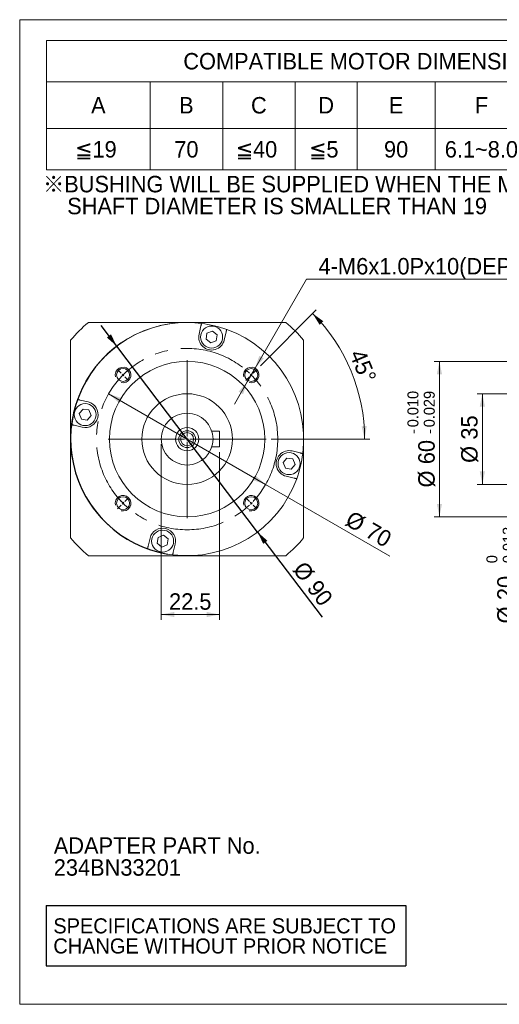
# Model space of a CAD drawing. Header units: millimetres. Extents: x 20 to 574, y 20 to 400.
# Tile 1 of 4: x 20 to 205, y 20 to 400. Entities that reach past the tile are written whole.
import ezdxf

# ---------------------------------------------------------------- set-up
doc = ezdxf.new("R2010")
doc.units = ezdxf.units.MM
doc.header["$LTSCALE"] = 2
doc.linetypes.add('CENTERX2', pattern=[20.32, 12.7, -2.54, 2.54, -2.54])
doc.layers.add('註解框', color=7, linetype='Continuous')
doc.styles.add('SLDTEXTSTYLE0', font='ARIAL.TTF', dxfattribs={"width": 0.948})
doc.styles.add('SLDTEXTSTYLE4', font='ARIAL.TTF', dxfattribs={"width": 0.948, "bigfont": 'bigfont'})
doc.styles.add('SLDTEXTSTYLE5', font='MINGLIU.TTC', dxfattribs={"bigfont": 'bigfont'})
doc.dimstyles.new('SLDDIMSTYLE0', dxfattribs={"dimtxt": 6.163965, "dimasz": 5, "dimexe": 0, "dimexo": 0.0625, "dimgap": 1.540991, "dimtad": 1, "dimdec": 4, "dimrnd": 1e-09, "dimzin": 12, "dimdsep": 46, "dimtxsty": 'SLDTEXTSTYLE0', "dimsah": 1, "dimcen": 0.09, "dimadec": 0, "dimazin": 0, "dimtfac": 1, "dimtdec": 4, "dimtmove": 0, "dimatfit": 3, "dimfxl": 0, "dimtolj": 1, "dimtzin": 12, "dimarcsym": 0})
doc.dimstyles.new('SLDDIMSTYLE1', dxfattribs={"dimtxt": 6.163965, "dimasz": 5, "dimexe": 0, "dimexo": 0.0625, "dimgap": 1.540991, "dimtad": 1, "dimdec": 4, "dimrnd": 1e-09, "dimzin": 12, "dimdsep": 46, "dimtxsty": 'SLDTEXTSTYLE0', "dimsah": 1, "dimcen": 0.09, "dimadec": 0, "dimazin": 0, "dimtfac": 1, "dimtdec": 4, "dimtofl": 0, "dimtmove": 0, "dimatfit": 3, "dimfxl": 0, "dimtolj": 1, "dimtzin": 12, "dimarcsym": 0})
doc.dimstyles.new('SLDDIMSTYLE2', dxfattribs={"dimtxt": 6.163965, "dimasz": 5, "dimexe": 0, "dimexo": 0.0625, "dimgap": 1.540991, "dimtad": 1, "dimdec": 4, "dimlfac": 2, "dimzin": 12, "dimdsep": 46, "dimtxsty": 'SLDTEXTSTYLE0', "dimsah": 1, "dimcen": 0.09, "dimazin": 0, "dimtfac": 1, "dimtofl": 0, "dimtmove": 0, "dimatfit": 3, "dimfxl": 0, "dimtolj": 1, "dimtzin": 12, "dimarcsym": 0})
doc.dimstyles.new('SLDDIMSTYLE3', dxfattribs={"dimtxt": 6.163965, "dimasz": 5, "dimexe": 0, "dimexo": 0.0625, "dimgap": 1.540991, "dimtad": 0, "dimtih": 1, "dimtoh": 1, "dimdec": 4, "dimrnd": 1e-09, "dimzin": 12, "dimdsep": 46, "dimtxsty": 'SLDTEXTSTYLE0', "dimsah": 1, "dimcen": 0.09, "dimadec": 0, "dimazin": 0, "dimtfac": 1, "dimtdec": 4, "dimtmove": 0, "dimatfit": 3, "dimfxl": 0, "dimtolj": 1, "dimtzin": 12, "dimarcsym": 0})
doc.dimstyles.new('SLDDIMSTYLE4', dxfattribs={"dimtxt": 6.163965, "dimasz": 5, "dimexe": 0, "dimexo": 0.0625, "dimgap": 1.540991, "dimtad": 1, "dimdec": 4, "dimrnd": 1e-09, "dimzin": 12, "dimdsep": 46, "dimtxsty": 'SLDTEXTSTYLE0', "dimsah": 1, "dimcen": 0.09, "dimadec": 0, "dimazin": 0, "dimtfac": 1, "dimtdec": 4, "dimtmove": 0, "dimatfit": 3, "dimfxl": 0, "dimtolj": 1, "dimtzin": 12, "dimarcsym": 0})
doc.dimstyles.new('SLDDIMSTYLE6', dxfattribs={"dimtxt": 6.163965, "dimasz": 5, "dimexe": 0, "dimexo": 0.0625, "dimgap": 1.540991, "dimtad": 1, "dimdec": 4, "dimrnd": 1e-09, "dimzin": 12, "dimdsep": 46, "dimtxsty": 'SLDTEXTSTYLE0', "dimsah": 1, "dimcen": 0.09, "dimadec": 0, "dimazin": 0, "dimtol": 1, "dimtm": 0.013, "dimtfac": 1, "dimtdec": 3, "dimtofl": 0, "dimtmove": 0, "dimatfit": 3, "dimfxl": 0, "dimtolj": 1, "dimarcsym": 0})
doc.dimstyles.new('SLDDIMSTYLE7', dxfattribs={"dimtxt": 6.163965, "dimasz": 5, "dimexe": 0, "dimexo": 0.0625, "dimgap": 1.540991, "dimtad": 1, "dimdec": 3, "dimrnd": 1e-09, "dimzin": 12, "dimdsep": 46, "dimtxsty": 'SLDTEXTSTYLE0', "dimsah": 1, "dimcen": 0.09, "dimadec": 0, "dimazin": 0, "dimtol": 1, "dimtp": -0.01, "dimtm": 0.029, "dimtfac": 1, "dimtdec": 3, "dimtofl": 0, "dimtmove": 0, "dimatfit": 3, "dimfxl": 0, "dimtolj": 1, "dimtzin": 0, "dimarcsym": 0})

# ---------------------------------------------------------------- blocks, each defined once
blk = doc.blocks.new('SW_NOTE_0')
at = {"layer": '註解框', "color": 0, "char_height": 6.35, "attachment_point": 1, "style": 'SLDTEXTSTYLE0'}
for s, insert in [('ADAPTER PART No.', (0, 8.19)), ('234BN33201', (0, -0.28))]:
    blk.add_mtext(s, dxfattribs=dict(at, insert=insert))
blk = doc.blocks.new('SW_NOTE_2')
at = {"color": 0, "linetype": 'Continuous', "lineweight": 0, "char_height": 6.35, "attachment_point": 1}
for s, insert, style in [('\\M+181A6BUSHING WILL BE SUPPLIED WHEN THE MOTOR', (0, 8.19), 'SLDTEXTSTYLE4'), ('    SHAFT DIAMETER IS SMALLER THAN 19', (0, -0.28), 'SLDTEXTSTYLE0')]:
    blk.add_mtext(s, dxfattribs=dict(at, insert=insert, style=style))
blk = doc.blocks.new('SW_NOTE_3')
at = {"color": 0, "linetype": 'Continuous', "lineweight": 0, "char_height": 5.8208, "attachment_point": 1, "style": 'SLDTEXTSTYLE0'}
for s, insert in [('SPECIFICATIONS ARE SUBJECT TO ', (0, 7.5)), ('CHANGE WITHOUT PRIOR NOTICE', (0, -0.26))]:
    blk.add_mtext(s, dxfattribs=dict(at, insert=insert))
blk = doc.blocks.new('SW_TABLEANNOTATION_0')
at = {"color": 0, "linetype": 'Continuous', "lineweight": 0}
for p, q in [((0, 0), (0, -50)), ((250, 0), (0, 0)), ((250, -50), (250, 0)), ((0, -16), (250, -16)), ((40, -16), (40, -50)), ((68, -16), (68, -50)), ((96, -16), (96, -50)), ((120, -16), (120, -50)), ((150, -16), (150, -50)), ((186, -16), (186, -50)), ((222, -16), (222, -50)), ((0, -34), (250, -34)), ((0, -50), (250, -50))]:
    blk.add_line(p, q, dxfattribs=at)
at = {"color": 0, "linetype": 'Continuous', "lineweight": 0, "char_height": 6.35, "attachment_point": 1}
for s, insert, style in [('COMPATIBLE MOTOR DIMENSIONS', (52.8, -4.86), 'SLDTEXTSTYLE0'), ('A', (17.18, -21.86), 'SLDTEXTSTYLE0'), ('B', (51.18, -21.86), 'SLDTEXTSTYLE0'), ('C', (78.94, -21.86), 'SLDTEXTSTYLE0'), ('D', (104.94, -21.86), 'SLDTEXTSTYLE0'), ('E', (132.18, -21.86), 'SLDTEXTSTYLE0'), ('F', (165.41, -21.86), 'SLDTEXTSTYLE0'), ('H', (200.94, -21.86), 'SLDTEXTSTYLE0'), ('L', (233.65, -21.86), 'SLDTEXTSTYLE0'), ('\\M+1818519', (11.06, -38.86), 'SLDTEXTSTYLE4'), ('70', (49.3, -38.86), 'SLDTEXTSTYLE0'), ('\\M+1818540', (73.06, -38.86), 'SLDTEXTSTYLE4'), ('\\M+181855', (101.41, -38.86), 'SLDTEXTSTYLE4'), ('90', (130.3, -38.86), 'SLDTEXTSTYLE0'), ('6.1~8.0', (153.77, -38.86), 'SLDTEXTSTYLE0'), ('80~100', (189.77, -38.86), 'SLDTEXTSTYLE0'), ('\\M+18186', (224.95, -39.11), 'SLDTEXTSTYLE5'), ('C-5', (233.41, -38.98), 'SLDTEXTSTYLE0')]:
    blk.add_mtext(s, dxfattribs=dict(at, insert=insert, style=style))
blk = doc.blocks.new('*D10')
at = {"color": 7, "linetype": 'Continuous', "lineweight": 0}
for q in [(54.36, 255.64), (163.01, 192.91)]:
    blk.add_line((114.98, 220.64), q, dxfattribs=at)
for points in [[(54.36, 255.64), (58.19, 252.27), (59.19, 254)], [(114.98, 220.64), (111.15, 224), (110.15, 222.27)]]:
    blk.add_solid(points, dxfattribs=at)
at = {"color": 7, "linetype": 'Continuous', "lineweight": 0, "char_height": 6.35, "attachment_point": 1, "rotation": 330, "style": 'SLDTEXTSTYLE0'}
for s, insert in [('%%c', (148.41, 210.78)), ('70', (156.2, 206.28))]:
    blk.add_mtext(s, dxfattribs=dict(at, insert=insert))
blk = doc.blocks.new('*D11')
at = {"color": 7, "linetype": 'Continuous', "lineweight": 0}
for p, q in [((74.67, 236.14), (74.67, 168.44)), ((97.17, 233.14), (97.17, 168.44)), ((97.17, 170.44), (74.67, 170.44))]:
    blk.add_line(p, q, dxfattribs=at)
for points in [[(74.67, 170.44), (79.67, 169.44), (79.67, 171.44)], [(97.17, 170.44), (92.17, 171.44), (92.17, 169.44)]]:
    blk.add_solid(points, dxfattribs=at)
at = {"color": 7, "linetype": 'Continuous', "lineweight": 0, "insert": (77.69, 178.63), "char_height": 6.35, "attachment_point": 1, "rotation": 359.9983, "style": 'SLDTEXTSTYLE0'}
blk.add_mtext('22.5', dxfattribs=at)
blk = doc.blocks.new('*D12')
at = {"color": 7, "linetype": 'Continuous', "lineweight": 0}
for p, q in [((112.96, 266.42), (134.56, 288.02)), ((117.17, 238.14), (155.22, 238.14))]:
    blk.add_line(p, q, dxfattribs=at)
blk.add_arc((84.67, 238.14), 68.55, 0, 44.9983, dxfattribs=at)
for points in [[(133.14, 286.6), (135.82, 282.26), (137.28, 283.62)], [(153.22, 238.14), (154.04, 243.17), (152.04, 243.1)]]:
    blk.add_solid(points, dxfattribs=at)
at = {"color": 7, "linetype": 'Continuous', "lineweight": 0, "insert": (153.12, 273.41), "char_height": 6.35, "attachment_point": 1, "rotation": 292.4991, "style": 'SLDTEXTSTYLE0'}
blk.add_mtext('45°', dxfattribs=at)
blk = doc.blocks.new('*D13')
at = {"color": 7, "linetype": 'Continuous', "lineweight": 0}
for p, q in [((110.92, 265.48), (130.73, 299.84)), ((130.73, 299.84), (227.47, 299.84)), ((107.92, 260.29), (110.92, 265.48)), ((107.92, 260.29), (102.93, 251.62))]:
    blk.add_line(p, q, dxfattribs=at)
for points in [[(110.92, 265.48), (114.28, 269.32), (112.55, 270.31)], [(107.92, 260.29), (104.56, 256.45), (106.29, 255.45)]]:
    blk.add_solid(points, dxfattribs=at)
at = {"color": 7, "linetype": 'Continuous', "lineweight": 0, "char_height": 6.35, "attachment_point": 1, "style": 'SLDTEXTSTYLE0'}
for s, insert in [('4-M', (135.41, 308.03)), ('6', (149.98, 308.03)), ('x1.0Px10(DEPTH)', (154.68, 308.03))]:
    blk.add_mtext(s, dxfattribs=dict(at, insert=insert))
blk = doc.blocks.new('*D14')
at = {"layer": '註解框', "color": 7}
for p, q in [((57.48, 273.99), (51.44, 281.96)), ((111.86, 202.28), (57.48, 273.99)), ((111.86, 202.28), (136.78, 169.43))]:
    blk.add_line(p, q, dxfattribs=at)
blk.add_arc((84.67, 238.14), 45, 124.6297, 260.3329, dxfattribs=at)
for points in [[(57.48, 273.99), (55.26, 278.58), (53.66, 277.37)], [(111.86, 202.28), (114.09, 197.69), (115.68, 198.9)]]:
    blk.add_solid(points, dxfattribs=at)
at = {"layer": '註解框', "color": 7, "char_height": 6.35, "attachment_point": 1, "rotation": 307.1745, "style": 'SLDTEXTSTYLE0'}
for s, insert in [('%%c', (130.26, 191.56)), ('90', (135.69, 184.39))]:
    blk.add_mtext(s, dxfattribs=dict(at, insert=insert))
blk = doc.blocks.new('SW_CENTERMARKSYMBOL_0')
at = {"color": 0, "linetype": 'Continuous', "lineweight": 0}
for p, q in [((0, 1), (0, 30.5)), ((-25.46, 25.46), (-26.87, 26.87)), ((25.46, 25.46), (26.87, 26.87)), ((-24.75, 24.75), (-25.1, 25.1)), ((-24.75, 24.75), (-24.39, 24.4)), ((-24.04, 24.04), (-22.63, 22.63)), ((24.04, 24.04), (22.63, 22.63)), ((24.75, 24.75), (24.4, 24.39)), ((24.75, 24.75), (25.1, 25.1)), ((-1, 0), (-30.5, 0)), ((0, 0), (-0.5, 0)), ((0, 0), (0, 0.5)), ((0, 0), (0, -0.5)), ((0, 0), (0.5, 0)), ((1, 0), (30.5, 0)), ((0, -1), (0, -30.5)), ((-24.04, -24.04), (-22.63, -22.63)), ((24.04, -24.04), (22.63, -22.63)), ((-25.46, -25.46), (-26.87, -26.87)), ((-24.75, -24.75), (-25.1, -25.1)), ((-24.75, -24.75), (-24.4, -24.39)), ((24.75, -24.75), (24.39, -24.4)), ((24.75, -24.75), (25.1, -25.1)), ((25.46, -25.46), (26.87, -26.87))]:
    blk.add_line(p, q, dxfattribs=at)
for start, end in [(130.0872, 133.3613), (46.6353, 49.9094), (136.6353, 139.9094), (134.9983, 135.8168), (134.1798, 134.9983), (44.9983, 45.8168), (44.1798, 44.9983), (40.0872, 43.3613), (220.0872, 223.3613), (316.6353, 319.9094), (224.1798, 224.9983), (224.9983, 225.8168), (226.6353, 229.9094), (310.0872, 313.3613), (314.1798, 314.9983), (314.9983, 315.8168)]:
    blk.add_arc((0, 0), 35, start, end, dxfattribs=at)
blk = doc.blocks.new('*D17')
at = {"color": 7, "linetype": 'Continuous', "lineweight": 0}
for p, q in [((236.11, 248.14), (210.61, 248.14)), ((212.61, 248.14), (212.61, 228.14)), ((236.11, 228.14), (210.61, 228.14)), ((212.61, 228.14), (212.61, 163.81))]:
    blk.add_line(p, q, dxfattribs=at)
for points in [[(212.61, 248.14), (211.61, 243.14), (213.61, 243.14)], [(212.61, 228.14), (213.61, 233.14), (211.61, 233.14)]]:
    blk.add_solid(points, dxfattribs=at)
at = {"color": 7, "linetype": 'Continuous', "lineweight": 0, "attachment_point": 1, "rotation": 90, "style": 'SLDTEXTSTYLE0'}
for s, insert, char_height in [('0.013', (206.56, 190.24), 4.233), ('0', (200.25, 190.24), 4.23), ('-', (206.56, 187.65), 4.23), ('20', (204.43, 175.98), 6.35), ('%%c', (204.43, 166.99), 6.35)]:
    blk.add_mtext(s, dxfattribs=dict(at, insert=insert, char_height=char_height))
blk = doc.blocks.new('*D18')
at = {"color": 7, "linetype": 'Continuous', "lineweight": 0}
for p, q in [((272.11, 255.64), (196.69, 255.64)), ((198.69, 255.64), (198.69, 220.64)), ((273.11, 220.64), (196.69, 220.64))]:
    blk.add_line(p, q, dxfattribs=at)
for points in [[(198.69, 255.64), (197.69, 250.64), (199.69, 250.64)], [(198.69, 220.64), (199.69, 225.64), (197.69, 225.64)]]:
    blk.add_solid(points, dxfattribs=at)
at = {"color": 7, "linetype": 'Continuous', "lineweight": 0, "char_height": 6.35, "attachment_point": 1, "rotation": 90, "style": 'SLDTEXTSTYLE0'}
for s, insert in [('35', (190.5, 237.93)), ('%%c', (190.5, 228.94))]:
    blk.add_mtext(s, dxfattribs=dict(at, insert=insert))
blk = doc.blocks.new('*D19')
at = {"color": 7, "linetype": 'Continuous', "lineweight": 0}
for p, q in [((274.11, 268.14), (180.11, 268.14)), ((182.11, 268.14), (182.11, 208.14)), ((274.11, 208.14), (180.11, 208.14))]:
    blk.add_line(p, q, dxfattribs=at)
for points in [[(182.11, 268.14), (181.11, 263.14), (183.11, 263.14)], [(182.11, 208.14), (183.11, 213.14), (181.11, 213.14)]]:
    blk.add_solid(points, dxfattribs=at)
at = {"color": 7, "linetype": 'Continuous', "lineweight": 0, "attachment_point": 1, "rotation": 90, "style": 'SLDTEXTSTYLE0'}
for s, insert, char_height in [('0.010', (169.75, 242.71), 4.233), ('0.029', (176.06, 242.71), 4.233), ('-', (169.75, 240.12), 4.23), ('-', (176.06, 240.12), 4.23), ('60', (173.93, 228.45), 6.35), ('%%c', (173.93, 219.46), 6.35)]:
    blk.add_mtext(s, dxfattribs=dict(at, insert=insert, char_height=char_height))

msp = doc.modelspace()

# ---------------------------------------------------------------- linework, layer by layer
at = {"color": 7, "linetype": 'Continuous', "lineweight": 0}
for p, q in [((20, 400), (574, 400)), ((20, 20), (20, 400)), ((20, 20), (574, 20))]:
    msp.add_line(p, q, dxfattribs=at)
at = {"color": 7, "linetype": 'Continuous', "lineweight": 15}
for p, q in [((122.830706, 283.136616), (46.515571, 283.136616)), ((90.01765, 281.810819), (89.267033, 278.684686)), ((92.33605, 278.972557), (91.971462, 276.692117)), ((94.493264, 279.797035), (92.33605, 278.972557)), ((96.285889, 278.341072), (94.493264, 279.797035)), ((95.921301, 276.060632), (96.285889, 278.341072)), ((98.990663, 276.349942), (99.741279, 279.476075)), ((39.673137, 276.294182), (39.673137, 199.979047)), ((91.971462, 276.692117), (93.764087, 275.236155)), ((93.764087, 275.236155), (95.921301, 276.060632)), ((129.67314, 199.979047), (129.67314, 276.294182)), ((46.459811, 252.454139), (43.333678, 253.204755)), ((44.468681, 249.749365), (43.012718, 247.956739)), ((43.012718, 247.956739), (43.837195, 245.799526)), ((46.749121, 249.384777), (44.468681, 249.749365)), ((46.117636, 245.434938), (47.573598, 247.227563)), ((47.573598, 247.227563), (46.749121, 249.384777)), ((40.998934, 243.481126), (44.125067, 242.730509)), ((43.837195, 245.799526), (46.117636, 245.434938)), ((94.21262, 241.13633), (97.173228, 241.136242)), ((94.212441, 235.13633), (97.173049, 235.136242)), ((128.347343, 232.792103), (125.22121, 233.542719)), ((123.228641, 230.838291), (121.772679, 229.045665)), ((121.772679, 229.045665), (122.597156, 226.888451)), ((125.509082, 230.473702), (123.228641, 230.838291)), ((124.877596, 226.523864), (126.333559, 228.316489)), ((126.333559, 228.316489), (125.509082, 230.473702)), ((122.597156, 226.888451), (124.877596, 226.523864)), ((122.886466, 223.81909), (126.012599, 223.068474)), ((70.355614, 199.923287), (69.604998, 196.797154)), ((73.424976, 200.212597), (73.060388, 197.932156)), ((73.060388, 197.932156), (74.853013, 196.476194)), ((75.58219, 201.037074), (73.424976, 200.212597)), ((77.374815, 199.581111), (75.58219, 201.037074)), ((77.010227, 197.300671), (77.374815, 199.581111)), ((74.853013, 196.476194), (77.010227, 197.300671)), ((79.328627, 194.46241), (80.079244, 197.588543)), ((46.515571, 193.136613), (122.830706, 193.136613))]:
    msp.add_line(p, q, dxfattribs=at)
at = {"color": 7, "linetype": 'Continuous', "lineweight": 15, "flags": 128}
for points in [[(90.252612, 282.789378), (87.58598, 283.042243), (84.673138, 283.136616)], [(97.173049, 235.136242), (97.173052, 235.238465), (97.173061, 235.538166), (97.173075, 236.014922), (97.173094, 236.636242), (97.173115, 237.359785), (97.173139, 238.136242), (97.173162, 238.912699), (97.173183, 239.636242), (97.173202, 240.257562), (97.173216, 240.734318), (97.173224, 241.03402), (97.173228, 241.136242)]]:
    msp.add_lwpolyline(points, dxfattribs=at)
at = {"color": 7, "linetype": 'Continuous', "lineweight": 15}
for centre, radius in [((94.128676, 277.516596), 4.25), ((84.673138, 238.136614), 30), ((59.925138, 262.886089), 2.5), ((109.422613, 262.884615), 2.5), ((84.673138, 238.136614), 17.5), ((45.293157, 247.592152), 4.25), ((84.673138, 238.136614), 10), ((84.673138, 238.136614), 4.5), ((84.673138, 238.136614), 3.25), ((84.673138, 238.136614), 2.5), ((124.05312, 228.681077), 4.25), ((59.923664, 213.388614), 2.5), ((109.421139, 213.38714), 2.5), ((75.217601, 198.756633), 4.25)]:
    msp.add_circle(centre, radius, dxfattribs=at)
at = {"color": 7, "linetype": 'CENTERX2', "lineweight": 0}
msp.add_circle((84.673138, 238.136614), 35, dxfattribs=at)
at = {"color": 7, "linetype": 'Continuous', "lineweight": 15}
for centre, radius, start, end in [((84.673138, 238.136614), 59, 130.29614333, 139.70385667), ((84.673138, 238.136614), 45, 90, 160.11892388), ((84.673138, 238.136614), 45, 82.8776643, 160.11892388), ((84.673138, 238.136614), 45, 70.11892388, 82.8776643), ((84.673138, 238.136614), 59, 40.29614333, 49.70385667), ((94.128848, 277.517315), 5, 166.49829409, 346.49829409), ((84.673138, 238.136614), 45, 352.8776643, 70.11892388), ((84.673138, 238.136614), 45, 160.11892388, 172.8776643), ((45.292438, 247.592324), 5, 256.49829409, 76.49829409), ((84.673138, 238.136614), 45, 172.8776643, 250.11892388), ((124.053839, 228.680905), 5, 76.49829409, 256.49829409), ((84.673138, 238.136614), 45, 340.11892388, 352.8776643), ((84.673138, 238.136614), 45, 262.8776643, 340.11892388), ((75.217429, 198.755914), 5, 346.49829409, 166.49829409), ((84.673138, 238.136614), 59, 220.29614333, 229.70385667), ((84.673138, 238.136614), 59, 310.29614333, 319.70385667), ((84.673138, 238.136614), 45, 250.11892388, 262.8776643)]:
    msp.add_arc(centre, radius, start, end, dxfattribs=at)
at = {"color": 7, "linetype": 'Continuous', "lineweight": 0}
for centre in [(59.925138, 262.886089), (109.422613, 262.884615), (59.923664, 213.388614), (109.421139, 213.38714)]:
    msp.add_arc(centre, 3, 255, 195, dxfattribs=at)
at = {"color": 7, "linetype": 'Continuous', "lineweight": 15}
for points, knots in [([(90.252612, 282.789378), (90.250041, 282.77867), (90.244897, 282.757249), (90.204803, 282.590262), (90.145702, 282.344125), (90.079555, 282.068639), (90.035467, 281.885024), (90.01765, 281.810819)], [0, 0, 0, 0, 0.2128850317, 0.4258758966, 0.6394507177, 0.8542884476, 1, 1, 1, 1]), ([(99.741279, 279.476075), (99.749942, 279.512153), (99.785072, 279.658464), (99.84552, 279.910213), (99.911372, 280.184472), (99.957535, 280.376723), (99.974863, 280.448893), (99.975977, 280.453536), (99.976242, 280.454638)], [0, 0, 0, 0, 0.0709359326, 0.287670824, 0.5040708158, 0.7193976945, 0.9333891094, 1, 1, 1, 1]), ([(43.333678, 253.204755), (43.297599, 253.213418), (43.151289, 253.248548), (42.89954, 253.308996), (42.625281, 253.374848), (42.43303, 253.421011), (42.360859, 253.438339), (42.356217, 253.439453), (42.355115, 253.439718)], [0, 0, 0, 0, 0.0709359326, 0.287670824, 0.5040708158, 0.7193976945, 0.9333891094, 1, 1, 1, 1]), ([(40.020375, 243.716088), (40.031083, 243.713517), (40.052504, 243.708373), (40.219491, 243.668278), (40.465628, 243.609178), (40.741114, 243.54303), (40.924728, 243.498943), (40.998934, 243.481126)], [0, 0, 0, 0, 0.2128850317, 0.4258758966, 0.6394507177, 0.8542884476, 1, 1, 1, 1]), ([(129.325902, 232.55714), (129.315194, 232.559712), (129.293773, 232.564855), (129.126786, 232.60495), (128.880649, 232.664051), (128.605163, 232.730198), (128.421548, 232.774286), (128.347343, 232.792103)], [0, 0, 0, 0, 0.2128850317, 0.4258758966, 0.6394507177, 0.8542884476, 1, 1, 1, 1]), ([(126.012599, 223.068474), (126.048677, 223.059811), (126.194988, 223.024681), (126.446737, 222.964233), (126.720996, 222.89838), (126.913247, 222.852218), (126.985417, 222.83489), (126.99006, 222.833776), (126.991162, 222.833511)], [0, 0, 0, 0, 0.0709359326, 0.287670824, 0.5040708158, 0.7193976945, 0.9333891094, 1, 1, 1, 1]), ([(69.604998, 196.797154), (69.596335, 196.761075), (69.561205, 196.614765), (69.500757, 196.363015), (69.434905, 196.088757), (69.388742, 195.896506), (69.371414, 195.824335), (69.3703, 195.819693), (69.370035, 195.818591)], [0, 0, 0, 0, 0.0709359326, 0.287670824, 0.5040708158, 0.7193976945, 0.9333891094, 1, 1, 1, 1]), ([(79.093665, 193.483851), (79.096236, 193.494558), (79.10138, 193.515979), (79.141474, 193.682966), (79.200575, 193.929104), (79.266722, 194.20459), (79.31081, 194.388204), (79.328627, 194.46241)], [0, 0, 0, 0, 0.2128850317, 0.4258758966, 0.6394507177, 0.8542884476, 1, 1, 1, 1])]:
    msp.add_open_spline(points, degree=3, knots=knots, dxfattribs=at)
at = {"layer": '註解框'}
for p, q in [((30.178626, 58.096059), (169.098092, 58.096059)), ((30.178626, 58.096059), (30.178626, 34.865379)), ((169.098092, 58.096059), (169.098092, 34.865379)), ((30.178626, 34.865379), (169.098092, 34.865379))]:
    msp.add_line(p, q, dxfattribs=at)

# ---------------------------------------------------------------- block references
at = {"color": 7, "linetype": 'Continuous', "lineweight": 0}
for name, p in [('SW_TABLEANNOTATION_0', (30.400627, 392.01218)), ('SW_NOTE_2', (29, 331.533333)), ('SW_CENTERMARKSYMBOL_0', (84.673138, 238.136614)), ('SW_NOTE_3', (33, 45.688812))]:
    msp.add_blockref(name, p, dxfattribs=at)
at = {"layer": '註解框', "color": 7}
msp.add_blockref('SW_NOTE_0', (33.17115, 76.261361), dxfattribs=at)

# ---------------------------------------------------------------- dimensions: what is measured, and where the dimension line sits
at = {"color": 7, "linetype": 'Continuous', "lineweight": 0}
dim = msp.add_diameter_dim_2p(p1=(110.921085, 265.483572), p2=(107.92414, 260.285657), text='4-M<>x1.0Px10(DEPTH)', dimstyle='SLDDIMSTYLE3', override={"dimpost": '<>'}, dxfattribs=at)
dim.commit()
dim.dimension.update_dxf_attribs({"geometry": '*D13', "text_midpoint": (179.8516, 304.572319), "dimtype": 163})
dim = msp.add_angular_dim_2l(base=(148.00157, 264.367005), line1=((111.543996, 265.005872), (107.301229, 260.763358)), line2=((54.173138, 238.136614), (115.173138, 238.136614)), dimstyle='SLDDIMSTYLE2', dxfattribs=at)
dim.commit()
dim.dimension.update_dxf_attribs({"geometry": '*D12', "text_midpoint": (148.00157, 264.367005), "dimtype": 162})
for base, p1, p2, dimstyle, picture, middle in [((182.110808, 208.136614), (276.110808, 268.136614), (276.110808, 208.136614), 'SLDDIMSTYLE7', '*D19', (182.110808, 238.136614)), ((198.686763, 220.636614), (274.110808, 255.636614), (275.110808, 220.636614), 'SLDDIMSTYLE1', '*D18', (198.686763, 238.136614)), ((212.611898, 228.136614), (238.110808, 248.136614), (238.110808, 228.136614), 'SLDDIMSTYLE6', '*D17', (212.611898, 185.665152))]:
    dim = msp.add_linear_dim(base=base, p1=p1, p2=p2, angle=90, text='%%c<>', dimstyle=dimstyle, dxfattribs=at)
    dim.commit()
    dim.dimension.update_dxf_attribs({"geometry": picture, "text_midpoint": middle, "dimtype": 160})
dim = msp.add_diameter_dim_2p(p1=(114.984028, 220.636614), p2=(54.362249, 255.636614), dimstyle='SLDDIMSTYLE0', dxfattribs=at)
dim.commit()
dim.dimension.update_dxf_attribs({"geometry": '*D10', "text_midpoint": (152.412877, 199.027089), "dimtype": 163})
dim = msp.add_linear_dim(base=(74.671123, 170.439872), p1=(97.173049, 235.136242), p2=(74.673138, 238.136614), angle=359.99829409, dimstyle='SLDDIMSTYLE1', dxfattribs=at)
dim.commit()
dim.dimension.update_dxf_attribs({"geometry": '*D11', "text_midpoint": (85.921123, 170.439537), "dimtype": 160})
at = {"layer": '註解框', "color": 7}
dim = msp.add_diameter_dim_2p(p1=(111.864156, 202.280672), p2=(57.482121, 273.992556), dimstyle='SLDDIMSTYLE4', dxfattribs=at)
dim.commit()
dim.dimension.update_dxf_attribs({"geometry": '*D14', "text_midpoint": (129.392725, 179.166344), "dimtype": 163})

doc.saveas('drawing.dxf')
